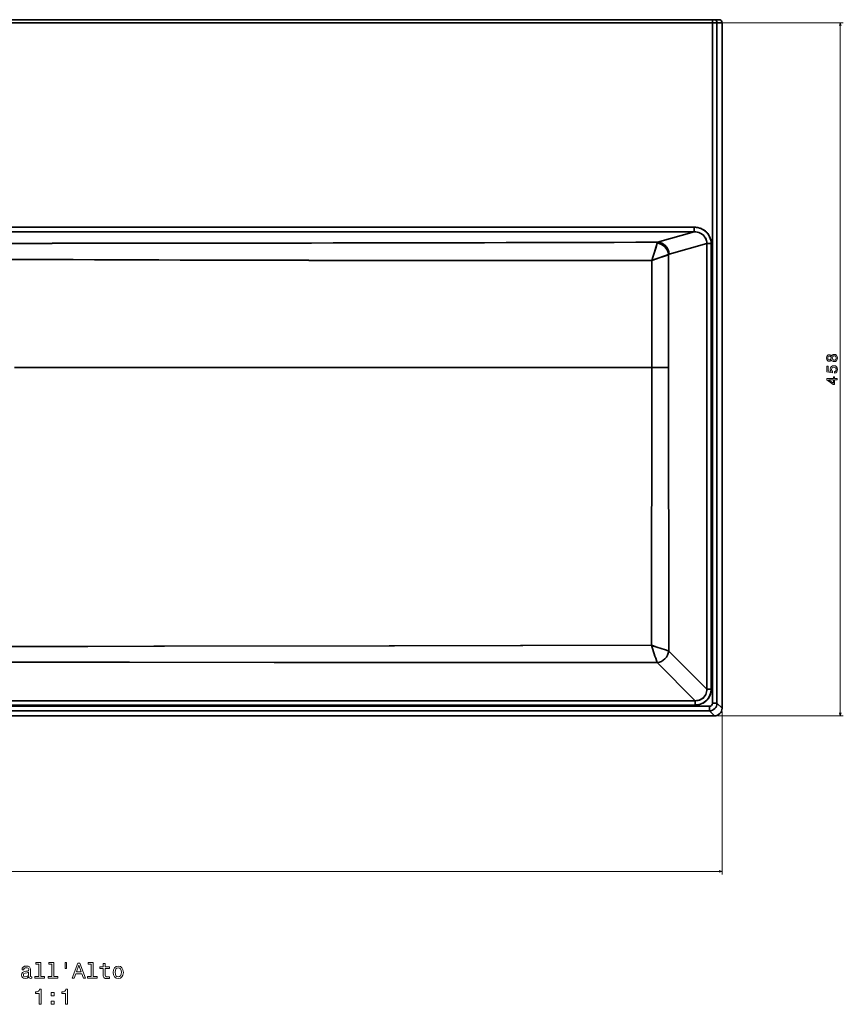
# Model space of a CAD drawing. Extents: x 90 to 2240, y -1 to 1705.
# Tile 2 of 4: x 635 to 1180, y -1 to 651. Entities that reach past the tile are written whole.
import ezdxf

# ---------------------------------------------------------------- set-up
doc = ezdxf.new("R2010")
doc.units = 0

msp = doc.modelspace()

# ---------------------------------------------------------------- linework, layer by layer
at = {"color": 7, "lineweight": 35}
for p, q in [((1097.43, 650.56), (91.62, 650.56)), ((1093.1, 650.56), (95.94, 650.56)), ((1093.1, 650.56), (95.94, 650.56)), ((95.94, 648.56), (1093.1, 648.56)), ((1093.1, 648.56), (95.94, 648.56)), ((1093.1, 648.56), (1093.1, 198.48)), ((1093.1, 198.48), (1093.1, 648.56)), ((1096.1, 198.48), (1096.1, 648.56)), ((1096.1, 198.48), (1096.1, 648.56)), ((1099.43, 195.15), (1099.43, 648.56)), ((1099.43, 195.15), (1099.43, 648.56)), ((1081.03, 513.31), (108.01, 513.31)), ((108.01, 513.31), (1081.03, 513.31)), ((594.52, 510.32), (1081.03, 510.32)), ((594.52, 510.32), (1081.03, 510.32)), ((1056.75, 503.37), (1081.03, 510.32)), ((1081.03, 510.32), (1056.75, 503.37)), ((1089.37, 502.55), (1064.4, 495.4)), ((1089.37, 502.55), (1064.4, 495.4)), ((1089.37, 502.55), (1089.37, 207.86)), ((1089.37, 502.55), (1089.37, 207.86)), ((1092.24, 207.86), (1092.24, 502.55)), ((1092.24, 502.55), (1092.24, 207.86)), ((631.71, 420.56), (1052.98, 420.56)), ((631.71, 420.56), (1052.98, 420.56)), ((1052.73, 236.85), (1052.98, 420.56)), ((1052.98, 420.56), (1052.73, 236.85)), ((1064.12, 420.58), (1064.19, 233.04)), ((1064.12, 420.58), (1064.19, 233.04)), ((1064.19, 233.04), (1089.37, 207.86)), ((1064.19, 233.04), (1089.37, 207.86)), ((1081.72, 200.21), (1056.54, 225.39)), ((1056.54, 225.39), (1081.72, 200.21)), ((1091.1, 196.48), (97.94, 196.48)), ((97.94, 196.48), (1091.1, 196.48)), ((107.32, 197.34), (1081.72, 197.34)), ((1081.72, 197.34), (107.32, 197.34)), ((1081.72, 200.21), (594.52, 200.21)), ((1081.72, 200.21), (594.52, 200.21)), ((594.52, 193.48), (1091.1, 193.48)), ((594.52, 193.48), (1091.1, 193.48)), ((594.52, 190.15), (1094.43, 190.15)), ((594.52, 190.15), (1094.43, 190.15))]:
    msp.add_line(p, q, dxfattribs=at)
at = {"color": 7, "lineweight": 35, "ltscale": 0.25}
for p, q in [((719.52, 650.56), (729.52, 650.56)), ((719.52, 650.56), (729.52, 650.56)), ((729.52, 650.56), (739.52, 650.56)), ((739.52, 650.56), (729.52, 650.56)), ((739.52, 650.56), (749.52, 650.56)), ((739.52, 650.56), (749.52, 650.56))]:
    msp.add_line(p, q, dxfattribs=at)
at = {"color": 7, "lineweight": 35, "ltscale": 0.05}
for p, q in [((1093.1, 650.56), (1093.1, 648.56)), ((1093.1, 648.56), (1093.1, 650.56))]:
    msp.add_line(p, q, dxfattribs=at)
at = {"color": 7, "lineweight": 35, "ltscale": 0.024994}
msp.add_line((1093.1, 650.56), (1094.1, 650.56), dxfattribs=at)
msp.add_line((1093.1, 650.56), (1094.1, 650.56), dxfattribs=at)
at = {"color": 7, "lineweight": 35, "ltscale": 0.074976}
for p, q in [((1093.1, 648.56), (1096.1, 648.56)), ((1096.1, 648.56), (1093.1, 648.56)), ((1093.1, 198.48), (1096.1, 198.48)), ((1096.1, 198.48), (1093.1, 198.48))]:
    msp.add_line(p, q, dxfattribs=at)
at = {"color": 7, "lineweight": 35, "ltscale": 0.083157}
msp.add_line((1097.43, 650.56), (1094.1, 650.56), dxfattribs=at)
msp.add_line((1097.43, 650.56), (1094.1, 650.56), dxfattribs=at)
at = {"color": 7, "lineweight": 13}
for p, q in [((1095.1, 648.56), (1179.61, 648.56)), ((1177.61, 648.56), (1177.61, 190.15)), ((1096.43, 190.15), (1179.61, 190.15)), ((1099.43, 193.15), (1099.43, 85.3)), ((92.95, 87.3), (1099.43, 87.3))]:
    msp.add_line(p, q, dxfattribs=at)
at = {"color": 7, "lineweight": 35, "ltscale": 0.083191}
for p, q in [((1096.1, 648.56), (1099.43, 648.56)), ((1099.43, 648.56), (1096.1, 648.56))]:
    msp.add_line(p, q, dxfattribs=at)
at = {"color": 7, "lineweight": 35, "ltscale": 0.074714}
msp.add_line((1081.03, 513.31), (1081.03, 510.32), dxfattribs=at)
msp.add_line((1081.03, 513.31), (1081.03, 510.32), dxfattribs=at)
at = {"color": 7, "lineweight": 35, "ltscale": 0.071722}
for p, q in [((1089.37, 502.55), (1092.24, 502.55)), ((1092.24, 502.55), (1089.37, 502.55)), ((1092.24, 207.86), (1089.37, 207.86)), ((1092.24, 207.86), (1089.37, 207.86)), ((1081.72, 200.21), (1081.72, 197.34)), ((1081.72, 197.34), (1081.72, 200.21))]:
    msp.add_line(p, q, dxfattribs=at)
at = {"color": 7, "lineweight": 35, "ltscale": 0.000298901}
msp.add_line((953.31, 236.7), (953.32, 236.69), dxfattribs=at)
msp.add_line((953.31, 236.7), (953.32, 236.69), dxfattribs=at)
at = {"color": 7, "lineweight": 35, "ltscale": 0.074975}
msp.add_line((1091.1, 196.48), (1091.1, 193.48), dxfattribs=at)
msp.add_line((1091.1, 196.48), (1091.1, 193.48), dxfattribs=at)
at = {"color": 7, "lineweight": 35, "ltscale": 0.11765}
for p, q in [((1099.43, 195.15), (1096.1, 198.48)), ((1096.1, 198.48), (1099.43, 195.15)), ((1091.1, 193.48), (1094.43, 190.15)), ((1091.1, 193.48), (1094.43, 190.15))]:
    msp.add_line(p, q, dxfattribs=at)
at = {"color": 7, "lineweight": 13}
for points in [[(1178.12, 646.63), (1177.61, 648.56), (1177.09, 646.63)], [(1177.09, 192.09), (1177.61, 190.15), (1178.12, 192.09)], [(1097.49, 86.78), (1099.43, 87.3), (1097.49, 87.81)]]:
    msp.add_lwpolyline(points, dxfattribs=at)
at = {"color": 7, "lineweight": 35}
for points in [[(1092.24, 502.55), (1092.18, 503.71), (1091.98, 504.87), (1091.66, 505.99), (1091.22, 507.07), (1090.66, 508.1), (1089.96, 509.08), (1089.16, 509.99), (1088.27, 510.8), (1087.29, 511.5), (1086.21, 512.11), (1085.07, 512.6), (1083.88, 512.96), (1082.67, 513.19), (1081.85, 513.28), (1081.03, 513.31)], [(1081.03, 513.31), (1082.2, 513.25), (1083.35, 513.08), (1084.48, 512.79), (1085.58, 512.4), (1086.63, 511.89), (1087.59, 511.3), (1088.49, 510.61), (1089.31, 509.84), (1090.05, 508.98), (1090.69, 508.05), (1091.25, 507), (1091.69, 505.9), (1092.01, 504.75), (1092.19, 503.58), (1092.24, 502.55)], [(1081.03, 510.32), (1082.05, 510.27), (1083.06, 510.11), (1084.04, 509.83), (1084.98, 509.45), (1085.87, 508.94), (1086.69, 508.34), (1087.42, 507.63), (1088.06, 506.83), (1088.58, 505.95), (1088.97, 505.01), (1089.2, 504.21), (1089.33, 503.38), (1089.37, 502.55)], [(1089.37, 502.55), (1089.32, 503.5), (1089.15, 504.43), (1088.86, 505.34), (1088.45, 506.2), (1087.94, 507), (1087.33, 507.73), (1086.63, 508.39), (1085.86, 508.95), (1084.98, 509.45), (1084.04, 509.84), (1083.06, 510.11), (1082.05, 510.27), (1081.03, 510.32)], [(1053.02, 491.41), (1053.94, 494.22), (1054.8, 496.92), (1055.71, 499.89), (1056.1, 501.22), (1056.52, 502.78)], [(1056.52, 502.78), (1056.28, 501.86), (1055.57, 499.41), (1054.36, 495.52), (1053.02, 491.41)], [(1064.4, 495.4), (1064.32, 496.39), (1064.12, 497.36), (1063.81, 498.3), (1063.39, 499.2), (1062.86, 500.04), (1062.29, 500.76), (1061.63, 501.41), (1060.91, 501.98), (1060.14, 502.46), (1059.33, 502.83), (1058.49, 503.12), (1057.63, 503.29), (1056.75, 503.37)], [(1053.02, 491.41), (1060.88, 494.07), (1064.11, 495.2)], [(1053.02, 491.41), (1055.81, 492.35), (1062.65, 494.68), (1064.11, 495.2)], [(603.03, 236.12), (647.45, 236.1), (663.23, 236.11), (723.83, 236.22), (882.92, 236.57), (1052.73, 236.85)], [(1052.73, 236.85), (879.3, 236.57), (730.98, 236.24), (680.08, 236.13), (654.65, 236.1), (609.56, 236.11), (603.03, 236.12)], [(1056.54, 225.39), (803.43, 225.51), (707.71, 225.57), (614.52, 225.6), (594.52, 225.59)], [(1056.54, 225.39), (803.45, 225.51), (707.7, 225.57), (609.51, 225.59), (594.52, 225.59)], [(1089.37, 207.86), (1089.35, 206.94), (1089.22, 206.03), (1088.99, 205.14), (1088.65, 204.29), (1088.18, 203.44), (1087.59, 202.66), (1086.89, 201.97), (1086.11, 201.38), (1085.25, 200.91), (1084.41, 200.58), (1083.53, 200.35), (1082.63, 200.23), (1081.72, 200.21)], [(1081.72, 197.34), (1082.4, 197.36), (1083.07, 197.42), (1083.74, 197.52), (1084.41, 197.67), (1085.27, 197.92), (1086.12, 198.25), (1086.93, 198.65), (1087.9, 199.26), (1088.8, 199.98), (1089.61, 200.79), (1090.33, 201.69), (1090.94, 202.67), (1091.45, 203.75), (1091.84, 204.88), (1092.09, 206.04), (1092.22, 207.22), (1092.24, 207.86)], [(1081.72, 200.21), (1082.71, 200.24), (1083.68, 200.38), (1084.62, 200.65), (1085.52, 201.04), (1086.36, 201.55), (1087.07, 202.12), (1087.7, 202.79), (1088.23, 203.53), (1088.67, 204.33), (1089, 205.17), (1089.23, 206.05), (1089.35, 206.95), (1089.37, 207.86)], [(1092.24, 207.86), (1092.19, 206.74), (1092.02, 205.63), (1091.74, 204.55), (1091.35, 203.5), (1090.84, 202.5), (1090.2, 201.52), (1089.46, 200.62), (1088.61, 199.81), (1087.68, 199.11), (1086.72, 198.54), (1085.71, 198.08), (1084.65, 197.73), (1083.57, 197.49), (1082.46, 197.36), (1081.72, 197.34)]]:
    msp.add_lwpolyline(points, dxfattribs=at)
at = {"color": 7, "lineweight": 13}
for points in [[(1171.83, 425.58), (1172.12, 425.06), (1172.51, 424.71), (1173, 424.49), (1173.6, 424.42), (1174.5, 424.58), (1175.19, 425.04), (1175.64, 425.8), (1175.81, 426.83), (1175.64, 427.85), (1175.19, 428.6), (1174.5, 429.07), (1173.6, 429.24), (1173, 429.16), (1172.51, 428.95), (1172.12, 428.58), (1171.83, 428.08), (1171.59, 428.48), (1171.26, 428.76), (1170.86, 428.94), (1170.36, 429), (1169.65, 428.84), (1169.07, 428.41), (1168.7, 427.73), (1168.56, 426.83), (1168.7, 425.92), (1169.07, 425.23), (1169.65, 424.8), (1170.36, 424.65), (1170.86, 424.7), (1171.26, 424.87)], [(1170.44, 425.61), (1170, 425.69), (1169.66, 425.93), (1169.44, 426.31), (1169.36, 426.83), (1169.44, 427.33), (1169.66, 427.72), (1170, 427.96), (1170.44, 428.05), (1170.9, 427.96), (1171.25, 427.72), (1171.48, 427.33), (1171.55, 426.83), (1171.47, 426.31), (1171.25, 425.93), (1170.9, 425.69)], [(1173.58, 425.39), (1173.04, 425.48), (1172.64, 425.77), (1172.38, 426.22), (1172.29, 426.83), (1172.38, 427.42), (1172.64, 427.88), (1173.04, 428.17), (1173.58, 428.27), (1174.15, 428.17), (1174.59, 427.88), (1174.87, 427.42), (1174.96, 426.83), (1174.87, 426.22), (1174.59, 425.77), (1174.15, 425.48)], [(1173.78, 416.85), (1174.61, 417.08), (1175.25, 417.57), (1175.66, 418.3), (1175.81, 419.23), (1175.63, 420.24), (1175.13, 421.04), (1174.35, 421.54), (1173.34, 421.74), (1172.4, 421.57), (1171.66, 421.08), (1171.19, 420.32), (1171.02, 419.35), (1171.14, 418.59), (1171.47, 418), (1169.58, 418.29), (1169.58, 421.35), (1168.76, 421.35), (1168.76, 417.61), (1172.47, 417.06), (1172.47, 417.86), (1172, 418.45), (1171.82, 419.19), (1171.94, 419.84), (1172.26, 420.33), (1172.75, 420.65), (1173.39, 420.76), (1174.02, 420.65), (1174.52, 420.32), (1174.83, 419.83), (1174.94, 419.19), (1174.87, 418.66), (1174.64, 418.25), (1174.28, 417.94), (1173.78, 417.79)], [(1175.61, 412.44), (1175.61, 413.35), (1173.87, 413.35), (1173.87, 414.35), (1173.06, 414.35), (1173.06, 413.35), (1168.76, 413.35), (1168.76, 412.43), (1172.98, 409.36), (1173.87, 409.36), (1173.87, 412.44)], [(1173.06, 410.21), (1169.93, 412.44), (1173.06, 412.44)], [(647.79, 25.96), (647.79, 17.75), (645.18, 17.75), (645.18, 16.68), (651.65, 16.68), (651.65, 17.75), (649.06, 17.75), (649.06, 27.03), (645.8, 27.03), (645.8, 25.96)], [(656.47, 25.96), (656.47, 17.75), (653.86, 17.75), (653.86, 16.68), (660.33, 16.68), (660.33, 17.75), (657.74, 17.75), (657.74, 27.03), (654.48, 27.03), (654.48, 25.96)], [(665.13, 27.04), (665.13, 23.12), (666.09, 23.12), (666.09, 27.04)], [(669.9, 16.68), (671.22, 16.68), (672.27, 19.62), (676.27, 19.62), (677.32, 16.68), (678.67, 16.68), (675.01, 26.7), (673.54, 26.7)], [(682.49, 25.96), (682.49, 17.75), (679.88, 17.75), (679.88, 16.68), (686.35, 16.68), (686.35, 17.75), (683.76, 17.75), (683.76, 27.03), (680.5, 27.03), (680.5, 25.96)], [(690.34, 23.08), (690.34, 19.2), (690.43, 17.95), (690.83, 17.09), (691.64, 16.58), (693.01, 16.41), (694.51, 16.48), (694.51, 17.58), (693.41, 17.49), (692.42, 17.6), (691.89, 17.96), (691.65, 18.57), (691.61, 19.42), (691.61, 23.08), (694.51, 23.08), (694.51, 24.16), (691.61, 24.16), (691.61, 26.42), (690.34, 26.42), (690.34, 24.16), (688.15, 24.16), (688.15, 23.08)], [(641.19, 17.69), (641.19, 17.65), (641.27, 17.16), (641.48, 16.81), (642.39, 16.54), (643.1, 16.65), (643.1, 17.63), (642.79, 17.59), (642.39, 17.78), (642.32, 18.35), (642.32, 22.36), (642.14, 23.38), (641.64, 24.1), (640.76, 24.54), (639.52, 24.69), (638.31, 24.52), (637.42, 24.03), (636.86, 23.27), (636.67, 22.26), (636.67, 22.17), (637.81, 22.17), (637.91, 22.78), (638.23, 23.21), (638.74, 23.47), (639.48, 23.57), (640.18, 23.5), (640.69, 23.28), (640.99, 22.91), (641.09, 22.39), (641.03, 21.78), (640.8, 21.48), (640.23, 21.34), (639.15, 21.22), (637.91, 20.96), (637.03, 20.5), (636.51, 19.78), (636.35, 18.71), (636.5, 17.76), (636.94, 17.06), (637.66, 16.61), (638.66, 16.45), (640, 16.75)], [(641.05, 19.39), (640.88, 18.64), (640.42, 18.07), (639.72, 17.69), (638.87, 17.56), (638.33, 17.63), (637.94, 17.86), (637.69, 18.27), (637.62, 18.83), (637.68, 19.33), (637.91, 19.69), (638.83, 20.1), (640, 20.27), (641.05, 20.62)], [(672.74, 20.85), (674.28, 25.26), (675.82, 20.85)], [(696.94, 20.54), (697.17, 18.79), (697.84, 17.49), (698.89, 16.68), (700.3, 16.41), (701.7, 16.68), (702.75, 17.47), (703.41, 18.77), (703.66, 20.54), (703.41, 22.3), (702.75, 23.61), (701.7, 24.41), (700.3, 24.69), (698.89, 24.41), (697.84, 23.6), (697.17, 22.3)], [(698.24, 20.56), (698.37, 21.86), (698.77, 22.79), (699.42, 23.37), (700.3, 23.57), (701.16, 23.37), (701.81, 22.81), (702.22, 21.86), (702.36, 20.56), (702.22, 19.25), (701.81, 18.3), (701.16, 17.72), (700.3, 17.53), (699.42, 17.72), (698.77, 18.3), (698.37, 19.25)], [(647.99, -0.59), (649.31, -0.59), (649.31, 9.48), (648.33, 9.48), (648.07, 8.6), (647.55, 8.01), (646.76, 7.66), (645.66, 7.55), (645.66, 6.52), (647.99, 6.52)], [(655.93, 5), (657.92, 5), (657.92, 7.14), (655.93, 7.14)], [(665.34, -0.59), (666.65, -0.59), (666.65, 9.48), (665.67, 9.48), (665.42, 8.6), (664.9, 8.01), (664.1, 7.66), (663.01, 7.55), (663.01, 6.52), (665.34, 6.52)], [(655.93, -0.59), (657.92, -0.59), (657.92, 1.55), (655.93, 1.55)]]:
    msp.add_lwpolyline(points, close=True, dxfattribs=at)
at = {"color": 7, "lineweight": 35}
for centre, radius, start, end in [((1094.1, 648.56), 2, 359.98866, 89.98866), ((1097.43, 648.56), 2, 0.01173, 90.01094), ((1097.43, 648.56), 2, 0.01134, 90.01125), ((508.8, 194693.08), 194190.48, 270.0267718, 270.1616749), ((508.8, 194692.91), 194190.3, 270.0267718, 270.1616749), ((96829.37, 471.38), 95765.26, 179.9857436, 180.0303893), ((96829.51, 471.38), 95765.39, 179.9857436, 180.0303893), ((940.01, 65210.15), 64718.84, 269.6986359, 270.1000461), ((940.01, 65211.33), 64720.01, 269.6986427, 270.1000461), ((-26402, 470.42), 27455.03, 359.895951, 0.043818), ((-26402.16, 470.42), 27455.19, 359.895951, 0.043817), ((1053.11, 4090.95), 3670.39, 269.99796, 270.17187), ((1053.45, 3874), 3453.44, 269.99229, 270.17712), ((3245.84, 6812.54), 6931.77, 251.555577, 251.6554), ((-5398.11, -1914.82), 6800.22, 18.344307, 18.446068), ((3258.35, 6850.07), 6971.34, 251.555632, 251.654895), ((-5683.92, -2009.83), 7101.41, 18.346127, 18.44357), ((1091.1, 198.48), 5, 270.02534, 359.97466), ((1091.1, 198.48), 5, 270.02533, 359.97468), ((1091.1, 198.48), 2, 269.99111, 0.00889), ((1091.1, 198.48), 2, 269.99155, 0.00844), ((1094.43, 195.15), 5, 269.99158, 0.0084), ((1094.43, 195.15), 5, 269.99111, 0.00887)]:
    msp.add_arc(centre, radius, start, end, dxfattribs=at)
for centre, major_axis, ratio, start_param, end_param in [((1094.1, 648.56), (0, -2), 0.999657, 1.570796, 3.141594), ((1056.86, 491.42), (0.02, -12), 0.081551, 3.228995, 3.469689), ((1056.86, 491.34), (0.02, -12.08), 0.081292, 3.228696, 3.468556), ((1056.46, 495.2), (-5.93, 5.37), 0.910069, 3.924511, 5.393625), ((1056.46, 495.2), (-5.93, 5.37), 0.910064, 3.924517, 5.393626), ((1056.75, 495.4), (2.2, -7.69), 0.952975, 1.304565, 2.849876), ((1064.51, 491.41), (0, -4), 0.308864, 3.22984, 3.47047), ((1064.51, 491.41), (0, -4), 0.308859, 3.229839, 3.470464), ((1056.54, 233.04), (-5.66, -5.66), 0.917878, 0.828191, 2.313402), ((1056.54, 233.04), (-5.66, -5.66), 0.917902, 0.828182, 2.31337)]:
    msp.add_ellipse(centre, major_axis=major_axis, ratio=ratio, start_param=start_param, end_param=end_param, dxfattribs=at)

doc.saveas('drawing.dxf')
